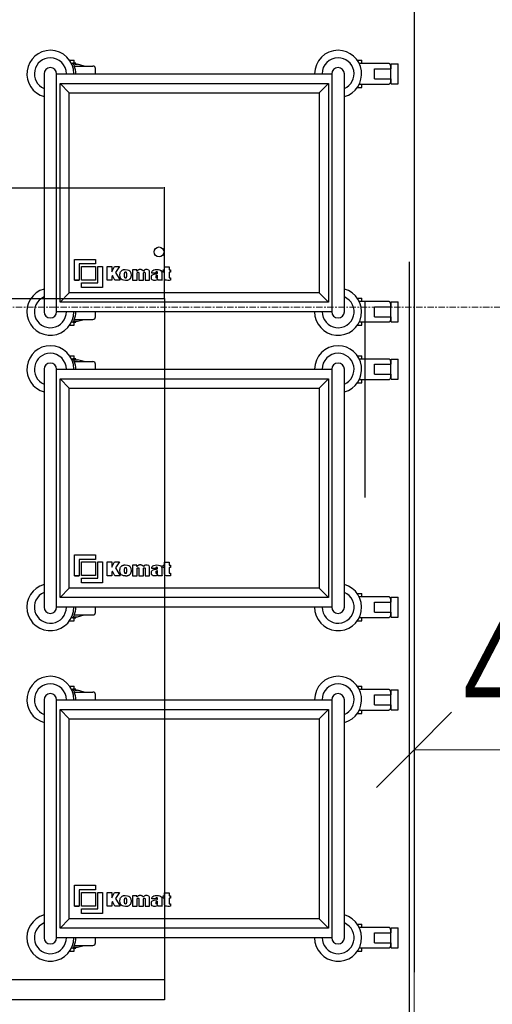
# Model space of a CAD drawing. Header units: millimetres. Extents: x -56641 to 6003, y -24465 to 16563.
# Tile 24 of 79: x -30812 to -29867, y -7077 to -5111. Entities that reach past the tile are written whole.
import ezdxf

# ---------------------------------------------------------------- set-up
doc = ezdxf.new("R2010")
doc.units = ezdxf.units.MM
doc.linetypes.add('HIDDEN', pattern=[375, 250, -125])
doc.linetypes.add('Linia siatki', pattern=[22.225, 12.7, -3.175, 3.175, -3.175])
for name, color, linetype, lineweight in [('A-ANNO-DIMS', 7, 'Continuous', 5), ('A-ANNO-DIMS-100', 7, 'Continuous', 5), ('A-WALL', 7, 'Continuous', 5), ('S-GRID', 7, 'Continuous', 5)]:
    doc.layers.add(name, color=color, linetype=linetype, lineweight=lineweight)
for name, color, linetype in [('JEVENHUUVA', 7, 'Continuous'), ('JEVENKATKOVIIVAT', 5, 'HIDDEN'), ('JEVENMITAT', 2, 'Continuous'), ('Komat', 252, 'Continuous'), ('PFI_2D', 7, 'Continuous'), ('PFI_Shelves', 6, 'Continuous'), ('Wymiary', 5, 'Continuous')]:
    doc.layers.add(name, color=color, linetype=linetype)
doc.styles.add('Arial_2', font='arial.ttf', dxfattribs={"width": 0.8, "height": 200})
doc.dimstyles.new('ISO-25', dxfattribs={"dimtxt": 2.5, "dimasz": 2.5, "dimexe": 1.25, "dimexo": 0.625, "dimtad": 1, "dimtxsty": 'Standard', "dimcen": 2.5, "dimadec": 0, "dimazin": 0, "dimtfac": 1, "dimtmove": 0, "dimatfit": 3, "dimfxl": 1, "dimarcsym": 0})
doc.dimstyles.new('REVIT_standard', dxfattribs={"dimscale": 304.8, "dimtxt": 204.05188, "dimasz": 0.492126, "dimexe": 0.328084, "dimexo": 0.0625, "dimgap": 0, "dimtad": 1, "dimdec": 0, "dimlfac": 0.1, "dimzin": 0, "dimdsep": 46, "dimtxsty": 'Arial_2', "dimblk1": 'OBLIQUE', "dimblk2": 'OBLIQUE', "dimsah": 1, "dimcen": 0.09, "dimazin": 0, "dimtfac": 1, "dimtdec": 4, "dimtix": 1, "dimtmove": 0, "dimatfit": 3, "dimfxl": 0.328084, "dimfxlon": 1, "dimtvp": 1, "dimtolj": 1, "dimtzin": 0, "dimarcsym": 2})

# ---------------------------------------------------------------- blocks, each defined once
blk = doc.blocks.new('DIMBLOCK20-RZUT PIWNICY')
at = {"layer": 'A-ANNO-DIMS-100', "color": 250, "true_color": 0x303030, "transparency": 16777216}
for p, q in [((-30023.4, -6568.6), (-30023.4, -6468.6)), ((-29583.4, -6568.6), (-29583.4, -6468.6)), ((-30023.4, -6568.6), (-29948.4, -6493.6)), ((-29583.4, -6568.6), (-29508.4, -6493.6)), ((-30023.4, -6568.6), (-30098.4, -6643.6)), ((-30023.4, -6568.6), (-29583.4, -6568.6)), ((-30023.4, -6568.6), (-30023.4, -6668.6)), ((-29583.4, -6568.6), (-29658.4, -6643.6)), ((-29583.4, -6568.6), (-29583.4, -6668.6))]:
    blk.add_line(p, q, dxfattribs=at)
at = {"layer": 'A-ANNO-DIMS-100', "color": 0, "transparency": 16777216, "insert": (-29925.8, -6309), "char_height": 200, "width": 293.835, "attachment_point": 1, "line_spacing_factor": 0.941778, "style": 'Arial_2'}
blk.add_mtext('44', dxfattribs=at)
blk = doc.blocks.new('_Oblique')
at = {"color": 0, "linetype": 'ByBlock', "lineweight": -2}
blk.add_line((-0.5, -0.5), (0.5, 0.5), dxfattribs=at)
blk = doc.blocks.new('KWT-403 600x500')
at = {"layer": 'Komat', "color": 3}
for p, q in [((3.85, 2.7), (4.38, 2.7)), ((4.2, 2.1), (4.5, 2.1)), ((4.38, 2.7), (4.75, 2.7)), ((5.1, 2.1), (4.5, 2.1)), ((4.75, 2.1), (4.75, 2.7)), ((5.1, 1.9), (5.1, 2.1)), ((61.35, 2.7), (61.88, 2.7)), ((61.7, 2.1), (62.6, 2.1)), ((61.88, 2.7), (62.25, 2.7)), ((62.25, 2.1), (62.25, 2.7)), ((62.6, 2.1), (67.63, 2.1)), ((68.08, 1), (68.08, 2)), ((68.08, 2), (69.53, 2)), ((69.53, -2), (69.53, 2)), ((1.25, 0), (1.25, 0)), ((1.25, 0), (56.25, 0)), ((4.98, 1.9), (4.62, 1.9)), ((4.79, 1.55), (8.5, 1.55)), ((4.98, 1.9), (5.4, 1.9)), ((6.78, 1.55), (5.4, 1.9)), ((9, 0), (9, 1.05)), ((56.25, 0), (56.25, 0)), ((64.77, -1), (64.77, 1)), ((64.77, 1), (64.78, 1)), ((64.78, -1), (64.78, 1)), ((64.78, 1), (68.03, 1)), ((67.95, 1.6), (67.95, 1)), ((68.03, -1), (68.03, 1)), ((68.03, 1), (68.08, 1)), ((-1.25, 0), (-1.25, -8.25)), ((1.25, -8.25), (1.25, 0)), ((1.93, -1.93), (3.77, -3.77)), ((1.93, -1.93), (55.57, -1.93)), ((1.93, -45.57), (1.93, -1.93)), ((55.57, -1.93), (53.73, -3.77)), ((55.57, -1.93), (55.57, -45.57)), ((56.25, 0), (56.25, -8.25)), ((58.75, -8.25), (58.75, 0)), ((64.77, -1), (64.78, -1)), ((64.78, -1), (68.03, -1)), ((67.95, -1), (67.95, -1.6)), ((68.03, -1), (68.08, -1)), ((68.08, -2), (68.08, -1)), ((3.77, -43.73), (3.77, -3.77)), ((3.77, -3.77), (53.73, -3.77)), ((53.73, -3.77), (53.73, -43.73)), ((61.35, -2.7), (61.88, -2.7)), ((62.6, -2.1), (61.7, -2.1)), ((61.99, -2.1), (61.7, -2.1)), ((61.88, -2.7), (62.25, -2.7)), ((62.25, -2.7), (62.25, -2.1)), ((67.63, -2.1), (62.6, -2.1)), ((68.08, -2), (69.53, -2)), ((-1.25, -8.25), (-1.25, -39.25)), ((1.25, -39.25), (1.25, -8.25)), ((56.25, -8.25), (56.25, -39.25)), ((58.75, -39.25), (58.75, -8.25)), ((-1.25, -39.25), (-1.25, -47.5)), ((1.25, -47.5), (1.25, -39.25)), ((56.25, -39.25), (56.25, -47.5)), ((58.75, -47.5), (58.75, -39.25)), ((3.77, -43.73), (1.93, -45.57)), ((53.73, -43.73), (3.77, -43.73)), ((53.73, -43.73), (55.57, -45.57)), ((61.35, -44.8), (61.88, -44.8)), ((61.88, -44.8), (62.25, -44.8)), ((62.25, -45.4), (62.25, -44.8)), ((55.57, -45.57), (1.93, -45.57)), ((61.7, -45.4), (62.6, -45.4)), ((62.6, -45.4), (67.63, -45.4)), ((64.77, -46.5), (64.78, -46.5)), ((64.77, -48.5), (64.77, -46.5)), ((64.78, -46.5), (68.03, -46.5)), ((64.78, -48.5), (64.78, -46.5)), ((67.95, -45.9), (67.95, -46.5)), ((68.03, -46.5), (68.08, -46.5)), ((68.03, -48.5), (68.03, -46.5)), ((68.08, -45.5), (69.53, -45.5)), ((68.08, -46.5), (68.08, -45.5)), ((69.53, -49.5), (69.53, -45.5)), ((1.25, -47.5), (1.25, -47.5)), ((56.25, -47.5), (1.25, -47.5)), ((4.79, -49.05), (8.5, -49.05)), ((5.4, -49.4), (6.78, -49.05)), ((9, -48.55), (9, -47.5)), ((56.25, -47.5), (56.25, -47.5)), ((64.77, -48.5), (64.78, -48.5)), ((64.78, -48.5), (68.03, -48.5)), ((67.95, -48.5), (67.95, -49.1)), ((68.03, -48.5), (68.08, -48.5)), ((68.08, -49.5), (68.08, -48.5)), ((3.85, -50.2), (4.38, -50.2)), ((4.5, -49.6), (4.14, -49.6)), ((4.38, -50.2), (4.75, -50.2)), ((4.5, -49.6), (5.1, -49.6)), ((4.62, -49.4), (4.98, -49.4)), ((4.75, -50.2), (4.75, -49.6)), ((4.98, -49.4), (5.4, -49.4)), ((5.1, -49.6), (5.1, -49.4)), ((61.35, -50.2), (61.88, -50.2)), ((61.99, -49.6), (61.7, -49.6)), ((62.6, -49.6), (61.7, -49.6)), ((61.88, -50.2), (62.25, -50.2)), ((62.25, -50.2), (62.25, -49.6)), ((67.63, -49.6), (62.6, -49.6)), ((68.08, -49.5), (69.53, -49.5))]:
    blk.add_line(p, q, dxfattribs=at)
for points in [[(4.8, -41.23), (4.8, -37.04), (9.01, -37.04), (9.01, -37.97), (5.74, -37.97), (5.74, -41.23), (4.8, -41.23), (5.74, -41.23)], [(6.23, -41.71), (9.49, -41.71), (9.49, -38.46), (10.42, -38.46), (10.42, -42.65), (6.23, -42.65), (6.23, -41.71)], [(11.36, -38.46), (12.28, -38.46), (12.28, -39.51), (12.28, -39.51), (12.29, -39.51), (12.82, -38.46), (13.83, -38.46), (13.01, -39.67), (13.93, -41.21), (12.89, -41.21), (12.42, -40.3), (12.28, -40.51), (12.28, -41.21), (11.36, -41.21), (11.36, -38.46)], [(17.34, -41.21), (17.34, -39.83), (17.34, -39.77), (17.36, -39.71), (17.39, -39.67), (17.44, -39.64), (17.49, -39.63), (17.56, -39.63), (17.61, -39.64), (17.65, -39.67), (17.67, -39.71), (17.69, -39.76), (17.69, -39.83), (17.69, -41.21), (18.59, -41.21), (18.59, -39.83), (18.59, -39.77), (18.61, -39.72), (18.65, -39.67), (18.69, -39.64), (18.75, -39.63), (18.81, -39.63), (18.86, -39.64), (18.9, -39.67), (18.92, -39.71), (18.94, -39.76), (18.94, -39.83), (18.94, -41.21), (19.84, -41.21), (19.84, -39.6), (19.82, -39.43), (19.75, -39.29), (19.66, -39.19), (19.35, -39.08), (19.02, -39.09), (18.76, -39.19), (18.58, -39.37), (18.53, -39.31), (18.48, -39.26), (18.42, -39.21), (18.36, -39.17), (18.3, -39.14), (18.23, -39.11), (18.16, -39.09), (18.09, -39.07), (18.02, -39.06), (17.95, -39.06), (17.88, -39.06), (17.8, -39.07), (17.73, -39.08), (17.66, -39.11), (17.59, -39.14), (17.53, -39.17), (17.47, -39.22), (17.42, -39.26), (17.35, -39.32), (17.32, -39.37), (17.31, -39.37), (17.31, -39.13), (16.44, -39.13), (16.44, -41.21), (17.34, -41.21)], [(20.26, -39.77), (20.29, -39.56), (20.37, -39.38), (20.5, -39.25), (20.69, -39.15), (20.95, -39.09), (21.27, -39.07), (21.63, -39.1), (21.89, -39.16), (22.07, -39.25), (22.21, -39.44), (22.25, -39.67), (22.25, -40.9), (22.27, -41.04), (22.34, -41.21), (21.49, -41.21), (21.46, -41.11), (21.45, -40.99), (21.44, -40.99), (21.33, -41.13), (21.16, -41.22), (20.97, -41.26), (20.87, -41.27), (20.69, -41.26), (20.52, -41.22), (20.35, -41.12), (20.24, -40.97), (20.18, -40.69), (20.22, -40.37), (20.31, -40.21), (20.44, -40.11), (20.77, -39.99), (21.18, -39.91), (21.35, -39.87), (21.35, -39.87), (21.4, -39.83), (21.42, -39.78), (21.44, -39.69), (21.42, -39.61), (21.37, -39.56), (21.3, -39.54), (21.23, -39.54), (21.15, -39.56), (21.1, -39.59), (21.06, -39.68), (21.05, -39.77), (20.26, -39.77)], [(22.81, -38.51), (23.71, -38.51), (23.71, -39.13), (24.02, -39.13), (24.02, -39.61), (23.71, -39.61), (23.71, -40.54), (23.71, -40.57), (23.71, -40.6), (23.72, -40.65), (23.74, -40.69), (23.76, -40.71), (23.79, -40.72), (23.83, -40.73), (23.88, -40.73), (23.92, -40.73), (23.96, -40.73), (24.01, -40.72), (24.02, -40.72), (24.02, -41.22), (24.02, -41.22), (23.97, -41.22), (23.73, -41.24), (23.63, -41.24), (23.6, -41.24), (23.45, -41.24), (23.2, -41.23), (23, -41.18), (22.92, -41.12), (22.85, -41.03), (22.82, -40.91), (22.81, -40.76), (22.81, -39.61), (22.54, -39.61), (22.54, -39.13), (22.81, -39.13), (22.81, -38.51)], [(14.86, -39.68), (14.89, -39.62), (14.92, -39.58), (14.96, -39.56), (15.02, -39.56), (15.07, -39.56), (15.12, -39.58), (15.15, -39.62), (15.18, -39.68), (15.21, -39.87), (15.22, -40.07), (15.21, -40.47), (15.18, -40.66), (15.16, -40.71), (15.12, -40.75), (15.08, -40.77), (15.02, -40.78), (15.02, -40.78), (14.96, -40.77), (14.92, -40.75), (14.89, -40.71), (14.86, -40.66), (14.83, -40.47), (14.82, -40.19), (14.83, -39.87), (14.86, -39.68), (14.86, -39.68), (14.86, -39.68)], [(21.44, -40.2), (21.33, -40.25), (21.21, -40.28), (21.14, -40.31), (21.1, -40.36), (21.07, -40.41), (21.05, -40.46), (21.05, -40.59), (21.09, -40.7), (21.13, -40.73), (21.18, -40.75), (21.26, -40.76), (21.33, -40.73), (21.38, -40.69), (21.42, -40.64), (21.44, -40.5), (21.44, -40.2), (21.44, -40.2)]]:
    blk.add_lwpolyline(points, dxfattribs=at)
blk.add_lwpolyline([(6.24, -38.46), (8.99, -38.46), (8.99, -41.2), (6.24, -41.2)], close=True, dxfattribs=at)
blk.add_lwpolyline([(14.94, -39.06), (15.4, -39.11), (15.68, -39.19), (15.88, -39.33), (16.08, -39.71), (16.12, -40.24), (16.13, -40.33), (16.13, -40.41), (16.11, -40.49), (16.07, -40.64), (16.04, -40.74, -0.089714), (15.95, -40.88), (15.92, -40.92), (15.88, -40.97), (15.84, -41.01), (15.72, -41.11), (15.66, -41.15), (15.58, -41.19), (15.5, -41.22), (15.43, -41.24), (15.35, -41.26), (15.26, -41.28), (15.18, -41.28), (15.1, -41.28), (15, -41.26), (14.64, -41.23), (14.35, -41.14), (14.16, -41.01), (13.97, -40.63), (13.91, -40.08), (13.91, -39.99), (13.92, -39.88), (13.94, -39.78), (13.97, -39.67), (14.04, -39.52), (14.15, -39.38), (14.28, -39.26), (14.38, -39.19), (14.46, -39.15), (14.57, -39.11), (14.64, -39.09), (14.69, -39.08), (14.77, -39.06), (14.81, -39.06), (14.86, -39.06), (14.94, -39.06), (14.94, -39.06)], format="xyb", dxfattribs=at)
for centre, radius, start, end in [((0, 0), 4.7, 90, 254.5761), ((0, 0), 4.7, 0.0006, 90), ((57.5, 0), 4.7, 90, 179.9994), ((57.5, 0), 4.7, 285.4239, 90), ((0, 0), 3.2, 90, 247.0066), ((0, 0), 3.2, 0.0009, 90), ((57.5, 0), 3.2, 90, 179.9991), ((57.5, 0), 3.2, 292.9934, 90), ((0, 0), 1.25, 90, 180), ((0, 0), 1.25, 0, 90), ((1.12, 0), 3.98, 0.0007, 23.7269), ((8.5, 1.05), 0.5, 0, 90), ((57.5, 0), 1.25, 90, 180), ((57.5, 0), 1.25, 0, 90), ((0, -47.5), 4.7, 105.4239, 359.9994), ((57.5, -47.5), 4.7, 180.0006, 74.5761), ((0, -47.5), 3.2, 112.9934, 359.9991), ((57.5, -47.5), 3.2, 180.0009, 67.0066), ((0, -47.5), 1.25, 180, 270), ((0, -47.5), 1.25, 270, 0), ((1.12, -47.5), 3.98, 336.2731, 359.9993), ((8.5, -48.55), 0.5, 270, 0), ((57.5, -47.5), 1.25, 180, 270), ((57.5, -47.5), 1.25, 270, 0)]:
    blk.add_arc(centre, radius, start, end, dxfattribs=at)
for points, knots in [([(4.5, 2.1), (4.5, 2.1), (4.51, 2.09), (4.55, 2.02), (4.61, 1.91), (4.69, 1.77), (4.74, 1.66), (4.76, 1.6)], [0, 0, 0, 0, 0.181167, 0.361846, 0.554907, 0.775264, 1, 1, 1, 1]), ([(67.63, 2.1), (67.66, 2.09), (67.74, 2.08), (67.83, 2), (67.91, 1.87), (67.94, 1.73), (67.95, 1.64), (67.95, 1.6)], [0, 0, 0, 0, 0.214738, 0.429478, 0.644199, 0.858883, 1, 1, 1, 1]), ([(67.95, -1.6), (67.95, -1.66), (67.94, -1.77), (67.88, -1.92), (67.8, -2.03), (67.71, -2.09), (67.65, -2.1), (67.63, -2.1)], [0, 0, 0, 0, 0.214651, 0.429301, 0.643964, 0.858666, 1, 1, 1, 1]), ([(67.63, -45.4), (67.66, -45.41), (67.74, -45.42), (67.83, -45.5), (67.91, -45.63), (67.94, -45.77), (67.95, -45.86), (67.95, -45.9)], [0, 0, 0, 0, 0.214738, 0.429478, 0.644199, 0.858883, 1, 1, 1, 1]), ([(4.76, -49.1), (4.74, -49.16), (4.68, -49.29), (4.59, -49.44), (4.53, -49.56), (4.5, -49.6), (4.5, -49.6), (4.5, -49.6)], [0, 0, 0, 0, 0.24408, 0.488156, 0.728678, 0.941242, 1, 1, 1, 1]), ([(67.95, -49.1), (67.95, -49.16), (67.94, -49.27), (67.88, -49.42), (67.8, -49.53), (67.71, -49.59), (67.65, -49.6), (67.63, -49.6)], [0, 0, 0, 0, 0.214651, 0.429301, 0.643964, 0.858666, 1, 1, 1, 1])]:
    blk.add_open_spline(points, degree=3, knots=knots, dxfattribs=at)
blk = doc.blocks.new('*D365')
at = {"layer": 'Defpoints', "color": 0, "transparency": 16777216}
for p in [(-30522.4, -5446.3), (-33222.4, -5667.6), (-30522.4, -5667.6)]:
    blk.add_point(p, dxfattribs=at)
at = {"layer": 'JEVENMITAT', "color": 0, "lineweight": -2, "transparency": 16777216}
for p, q in [((-33222.4, -5667), (-33222.4, -5445)), ((-33219.9, -5446.3), (-30524.9, -5446.3)), ((-30522.4, -5667), (-30522.4, -5445))]:
    blk.add_line(p, q, dxfattribs=at)
at = {"layer": 'JEVENMITAT', "color": 0, "transparency": 16777216}
for points in [[(-33219.9, -5445.8), (-33219.9, -5446.7), (-33222.4, -5446.3)], [(-30524.9, -5445.8), (-30524.9, -5446.7), (-30522.4, -5446.3)]]:
    blk.add_solid(points, dxfattribs=at)
at = {"layer": 'JEVENMITAT', "color": 0, "transparency": 16777216, "insert": (-31872.4, -5444.4), "char_height": 2.5, "attachment_point": 5}
blk.add_mtext('2700', dxfattribs=at)

msp = doc.modelspace()

# ---------------------------------------------------------------- linework, layer by layer
msp.add_line((-30023.416, -5214.407), (-30023.416, -5444.407))
at = {"layer": 'A-WALL', "lineweight": 25}
for p, q in [((-30023.416, -5049.407), (-30023.416, -5214.407)), ((-30023.416, -5444.407), (-30023.416, -7012.565))]:
    msp.add_line(p, q, dxfattribs=at)
at = {"layer": 'A-WALL'}
msp.add_line((-30023.416, -7912.565), (-30023.416, -7012.565), dxfattribs=at)
at = {"layer": 'JEVENHUUVA'}
msp.add_lwpolyline([(-33222.4, -5667.6), (-30522.4, -5667.6), (-30522.4, -7067.6), (-33222.4, -7067.6), (-33222.4, -5667.6)], dxfattribs=at)
msp.add_circle((-30533.168, -5574.407), 10, dxfattribs=at)
at = {"layer": 'JEVENKATKOVIIVAT', "ltscale": 50}
msp.add_line((-30522.4, -7027.6), (-33222.4, -7027.6), dxfattribs=at)
at = {"layer": 'PFI_2D', "linetype": 'Continuous'}
msp.add_line((-30033.168, -5594.407), (-30033.168, -7694.407), dxfattribs=at)
at = {"layer": 'PFI_Shelves', "linetype": 'Continuous'}
msp.add_line((-30121.295, -6064.407), (-30121.295, -5674.407), dxfattribs=at)
at = {"layer": 'S-GRID', "linetype": 'Linia siatki'}
msp.add_line((-55866.741, -5684.407), (1287.74, -5684.407), dxfattribs=at)

# ---------------------------------------------------------------- block references
at = {"layer": 'Wymiary', "color": 2, "xscale": 10, "yscale": 10, "zscale": 10}
for p in [(-30750.307, -5218.689), (-30750.307, -5808.689), (-30750.307, -6468.689)]:
    msp.add_blockref('KWT-403 600x500', p, dxfattribs=at)

# ---------------------------------------------------------------- dimensions: what is measured, and where the dimension line sits
at = {"layer": 'A-ANNO-DIMS', "color": 250, "true_color": 0x303030}
dim = msp.add_linear_dim(base=(-29583.416, -6568.616), p1=(-30023.416, -6468.616), p2=(-29583.416, -6468.616), dimstyle='REVIT_standard', override={"dimpost": '<>', "dimfxl": 440}, dxfattribs=at)
dim.commit()
dim.dimension.update_dxf_attribs({"geometry": 'DIMBLOCK20-RZUT PIWNICY', "text_midpoint": (-29803.416, -6468.616)})
at = {"layer": 'JEVENMITAT'}
dim = msp.add_linear_dim(base=(-30522.4, -5446.254), p1=(-33222.4, -5667.6), p2=(-30522.4, -5667.6), dimstyle='ISO-25', dxfattribs=at)
dim.commit()
dim.dimension.update_dxf_attribs({"geometry": '*D365', "text_midpoint": (-31872.4, -5444.379)})

doc.saveas('drawing.dxf')
